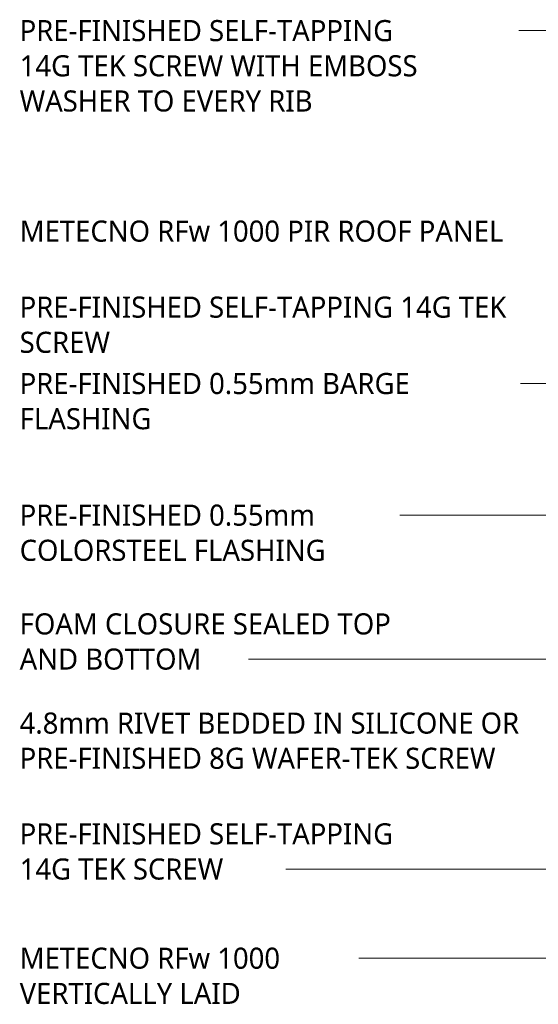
# Model space of a CAD drawing. Header units: millimetres. Extents: x -399 to 997, y 8 to 656.
# Tile 1 of 5: x -399 to -116, y 92 to 629. Entities that reach past the tile are written whole.
import ezdxf

# ---------------------------------------------------------------- set-up
doc = ezdxf.new("R2010")
doc.units = ezdxf.units.MM
doc.layers.add('G-ANNO-TEXT', color=231, linetype='Continuous', lineweight=9)
doc.styles.add('Yu Gothic', font='Yu Gothic.ttf', dxfattribs={"height": 11.5})

msp = doc.modelspace()

# ---------------------------------------------------------------- linework, layer by layer
at = {"layer": 'G-ANNO-TEXT', "color": 7}
for p, q in [((-143.25, 623.25), (-166.38, 623.25)), ((306.99, 623.25), (-143.25, 623.25)), ((-124.26, 430.82), (-165.72, 430.82)), ((14.14, 430.82), (-124.26, 430.82)), ((-170.57, 359.06), (-219.96, 359.06)), ((91.83, 359.06), (-170.57, 359.06)), ((-169.83, 280.57), (-288.09, 280.57)), ((19.13, 280.57), (-169.83, 280.57)), ((-160.27, 166.09), (-271.22, 166.09)), ((43.34, 166.09), (-160.27, 166.09)), ((-203.34, 117.46), (-238.48, 117.46)), ((96.58, 117.46), (-203.34, 117.46))]:
    msp.add_line(p, q, dxfattribs=at)

# ---------------------------------------------------------------- texts
at = {"layer": 'G-ANNO-TEXT', "color": 7, "char_height": 11.5, "attachment_point": 1, "style": 'Yu Gothic', "bg_fill": 3, "box_fill_scale": 1.25, "bg_fill_color": 256, "bg_fill_true_color": 13158600, "bg_fill_transparency": 0}
for s, insert, width in [('PRE-FINISHED SELF-TAPPING ', (-398.79, 629), 269.367), ('14G TEK SCREW WITH EMBOSS ', (-398.79, 609.82), 280.5906), ('WASHER TO EVERY RIB', (-398.79, 590.63), 204.0295), ('METECNO RFw 1000 PIR ROOF PANEL ', (-398.79, 519.67), 335.5062), ('PRE-FINISHED SELF-TAPPING 14G TEK ', (-398.79, 478.23), 347.9324), ('SCREW', (-398.79, 459.05), 63.7342), ('PRE-FINISHED 0.55mm BARGE ', (-398.79, 436.57), 270.1687), ('FLASHING', (-398.79, 417.39), 90.1898), ('PRE-FINISHED 0.55mm ', (-398.79, 364.81), 204.4303), ('COLORSTEEL FLASHING ', (-398.79, 345.63), 218.059), ('FOAM CLOSURE SEALED TOP ', (-398.79, 305.5), 263.3543), ('AND BOTTOM', (-398.79, 286.32), 121.8565), ('4.8mm RIVET BEDDED IN SILICONE OR ', (-398.79, 251.41), 341.5189), ('PRE-FINISHED 8G WAFER-TEK SCREW', (-398.79, 232.23), 335.9071), ('PRE-FINISHED SELF-TAPPING ', (-398.79, 191.02), 269.367), ('14G TEK SCREW', (-398.79, 171.84), 142.2995), ('METECNO RFw 1000 ', (-398.79, 123.21), 181.9831), ('VERTICALLY LAID', (-398.79, 104.03), 155.1265)]:
    msp.add_mtext(s, dxfattribs=dict(at, insert=insert, width=width))

doc.saveas('drawing.dxf')
